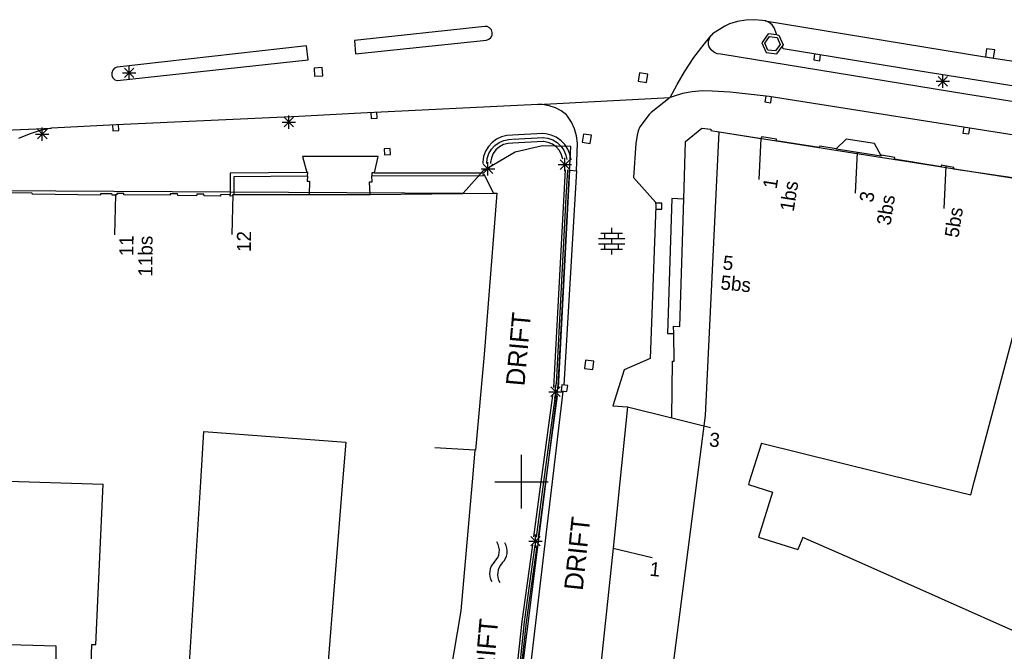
# Model space of a CAD drawing. Header units: millimetres. Extents: x 135944 to 142000, y 454200 to 456692.
# Tile 91 of 153: x 136862 to 136936, y 456087 to 456135. Entities that reach past the tile are written whole.
import ezdxf
from ezdxf.enums import TextEntityAlignment as Align

# ---------------------------------------------------------------- set-up
doc = ezdxf.new("R2010")
doc.units = ezdxf.units.MM
for name, color, linetype in [('TotaalGBKN2013_Bistad', 251, 'Continuous'), ('TotaalGBKN2013X$0$Contouren', 251, 'Continuous'), ('TotaalGBKN2013X$0$Xref', 251, 'Continuous')]:
    doc.layers.add(name, color=color, linetype=linetype)
doc.styles.add('TotaalGBKN2013X$0$GBKN binnenstad 2009$0$Standard', font='txt')

# ---------------------------------------------------------------- blocks, each defined once
blk = doc.blocks.new('TotaalGBKN2013X$0$GBKN binnenstad 2009')
at = {"layer": 'TotaalGBKN2013_Bistad'}
for p, q in [((136897264, 456134087), (136887493, 456133028)), ((136897264, 456134087), (136887493, 456133028)), ((136897429, 456134073), (136897264, 456134087)), ((136897429, 456134073), (136897264, 456134087)), ((136897611, 456133987), (136897429, 456134073)), ((136897611, 456133987), (136897429, 456134073)), ((136897746, 456133837), (136897611, 456133987)), ((136897746, 456133837), (136897611, 456133987)), ((136915214, 456134117), (136914305, 456133530)), ((136915214, 456134117), (136914305, 456133530)), ((136915579, 456134274), (136915214, 456134117)), ((136915579, 456134274), (136915214, 456134117)), ((136916177, 456134459), (136915579, 456134274)), ((136916177, 456134459), (136915579, 456134274)), ((136916793, 456134567), (136916177, 456134459)), ((136916793, 456134567), (136916177, 456134459)), ((136917418, 456134595), (136916793, 456134567)), ((136917418, 456134595), (136916793, 456134567)), ((136918041, 456134543), (136917418, 456134595)), ((136918041, 456134543), (136917418, 456134595)), ((136918242, 456134518), (136918041, 456134543)), ((136918242, 456134518), (136918041, 456134543)), ((136918242, 456134518), (136934695, 456131826)), ((136918286, 456134507), (136918242, 456134518)), ((136918242, 456134518), (136934695, 456131826)), ((136918286, 456134507), (136918242, 456134518)), ((136918542, 456134393), (136918286, 456134507)), ((136918542, 456134393), (136918286, 456134507)), ((136918756, 456134211), (136918542, 456134393)), ((136918756, 456134211), (136918542, 456134393)), ((136918910, 456133977), (136918756, 456134211)), ((136918910, 456133977), (136918756, 456134211)), ((136919126, 456133469), (136918910, 456133977)), ((136919126, 456133469), (136918910, 456133977)), ((136897561, 456133131), (136897712, 456133264)), ((136897561, 456133131), (136897712, 456133264)), ((136897712, 456133264), (136897801, 456133445)), ((136897712, 456133264), (136897801, 456133445)), ((136897813, 456133646), (136897746, 456133837)), ((136897813, 456133646), (136897746, 456133837)), ((136897801, 456133445), (136897813, 456133646)), ((136897801, 456133445), (136897813, 456133646)), ((136913666, 456132773), (136914201, 456133414)), ((136913666, 456132773), (136914201, 456133414)), ((136914007, 456132992), (136914103, 456133261)), ((136914007, 456132992), (136914103, 456133261)), ((136914103, 456133261), (136914201, 456133414)), ((136914103, 456133261), (136914201, 456133414)), ((136914305, 456133530), (136914201, 456133414)), ((136914305, 456133530), (136914201, 456133414)), ((136918470, 456133537), (136917993, 456132874)), ((136918470, 456133537), (136917993, 456132874)), ((136918222, 456132849), (136918564, 456133325)), ((136918222, 456132849), (136918564, 456133325)), ((136919126, 456133469), (136918470, 456133537)), ((136919126, 456133469), (136918470, 456133537)), ((136918564, 456133325), (136919133, 456133261)), ((136918564, 456133325), (136919133, 456133261)), ((136919126, 456133469), (136919271, 456133447)), ((136919126, 456133469), (136919271, 456133447)), ((136919133, 456133261), (136919359, 456132737)), ((136919133, 456133261), (136919359, 456132737)), ((136919271, 456133447), (136919588, 456132712)), ((136919271, 456133447), (136919588, 456132712)), ((136883896, 456132642), (136869717, 456131032)), ((136884023, 456131593), (136883896, 456132642)), ((136884023, 456131593), (136883896, 456132642)), ((136887493, 456133028), (136887579, 456132037)), ((136887493, 456133028), (136887579, 456132037)), ((136887579, 456132037), (136897370, 456133066)), ((136887579, 456132037), (136897370, 456133066)), ((136897370, 456133066), (136897561, 456133131)), ((136897370, 456133066), (136897561, 456133131)), ((136912903, 456131754), (136913666, 456132773)), ((136912903, 456131754), (136913666, 456132773)), ((136913989, 456132707), (136914007, 456132992)), ((136913989, 456132707), (136914007, 456132992)), ((136914040, 456132567), (136913989, 456132707)), ((136914040, 456132567), (136913989, 456132707)), ((136914188, 456132336), (136914040, 456132567)), ((136914188, 456132336), (136914040, 456132567)), ((136917993, 456132874), (136918310, 456132139)), ((136917993, 456132874), (136918310, 456132139)), ((136918448, 456132325), (136918222, 456132849)), ((136918448, 456132325), (136918222, 456132849)), ((136919359, 456132737), (136919017, 456132261)), ((136919359, 456132737), (136919017, 456132261)), ((136919111, 456132049), (136919505, 456132596)), ((136919111, 456132049), (136919505, 456132596)), ((136919588, 456132712), (136919505, 456132596)), ((136919588, 456132712), (136919505, 456132596)), ((136919583, 456132415), (136919505, 456132596)), ((136919583, 456132415), (136919505, 456132596)), ((136912205, 456130689), (136912903, 456131754)), ((136912205, 456130689), (136912903, 456131754)), ((136914396, 456132158), (136914188, 456132336)), ((136914396, 456132158), (136914188, 456132336)), ((136914646, 456132046), (136914396, 456132158)), ((136914646, 456132046), (136914396, 456132158)), ((136914918, 456132012), (136914646, 456132046)), ((136914918, 456132012), (136914646, 456132046)), ((136933425, 456128992), (136914918, 456132012)), ((136933425, 456128992), (136914918, 456132012)), ((136918310, 456132139), (136919111, 456132049)), ((136918310, 456132139), (136919111, 456132049)), ((136919017, 456132261), (136918448, 456132325)), ((136919017, 456132261), (136918448, 456132325)), ((136929821, 456130734), (136919583, 456132415)), ((136929821, 456130734), (136919583, 456132415)), ((136921949, 456132026), (136921880, 456131581)), ((136921949, 456132026), (136921880, 456131581)), ((136922324, 456131512), (136922394, 456131956)), ((136922324, 456131512), (136922394, 456131956)), ((136934695, 456131826), (136939672, 456131058)), ((136934695, 456131826), (136939672, 456131058)), ((136934827, 456132424), (136934731, 456131812)), ((136934827, 456132424), (136934731, 456131812)), ((136934731, 456131812), (136935343, 456131716)), ((136934731, 456131812), (136935343, 456131716)), ((136935439, 456132328), (136934827, 456132424)), ((136935439, 456132328), (136934827, 456132424)), ((136935343, 456131716), (136935439, 456132328)), ((136935343, 456131716), (136935439, 456132328)), ((136869717, 456131032), (136869532, 456130954)), ((136869743, 456130030), (136884023, 456131593)), ((136870623, 456130122), (136870623, 456131122)), ((136885087, 456131017), (136884468, 456130976)), ((136885087, 456131017), (136884468, 456130976)), ((136885128, 456130398), (136885087, 456131017)), ((136885128, 456130398), (136885087, 456131017)), ((136921880, 456131581), (136922324, 456131512)), ((136921880, 456131581), (136922324, 456131512)), ((136869392, 456130810), (136869318, 456130623)), ((136869318, 456130623), (136869322, 456130423)), ((136869322, 456130423), (136869403, 456130239)), ((136869532, 456130954), (136869392, 456130810)), ((136870123, 456130622), (136871123, 456130622)), ((136870269, 456130268), (136870977, 456130976)), ((136870977, 456130268), (136870269, 456130976)), ((136884468, 456130976), (136884509, 456130357)), ((136884468, 456130976), (136884509, 456130357)), ((136884509, 456130357), (136885128, 456130398)), ((136884509, 456130357), (136885128, 456130398)), ((136908834, 456130604), (136908739, 456129991)), ((136908834, 456130604), (136908739, 456129991)), ((136909447, 456130509), (136908834, 456130604)), ((136909447, 456130509), (136908834, 456130604)), ((136909352, 456129896), (136909447, 456130509)), ((136909352, 456129896), (136909447, 456130509)), ((136911649, 456129737), (136912205, 456130689)), ((136911649, 456129737), (136912205, 456130689)), ((136938198, 456129420), (136929821, 456130734)), ((136938198, 456129420), (136929821, 456130734)), ((136931197, 456129628), (136931905, 456130336)), ((136931905, 456129628), (136931197, 456130336)), ((136931197, 456129628), (136931905, 456130336)), ((136931905, 456129628), (136931197, 456130336)), ((136931551, 456129482), (136931551, 456130482)), ((136931551, 456129482), (136931551, 456130482)), ((136869403, 456130239), (136869549, 456130101)), ((136869549, 456130101), (136869737, 456130031)), ((136869737, 456130031), (136869743, 456130030)), ((136908739, 456129991), (136909352, 456129896)), ((136908739, 456129991), (136909352, 456129896)), ((136911142, 456128758), (136911649, 456129737)), ((136911142, 456128758), (136911649, 456129737)), ((136931051, 456129982), (136932051, 456129982)), ((136931051, 456129982), (136932051, 456129982)), ((136911350, 456128839), (136911142, 456128758)), ((136911350, 456128839), (136911142, 456128758)), ((136912058, 456129058), (136911350, 456128839)), ((136912058, 456129058), (136911350, 456128839)), ((136912786, 456129199), (136912058, 456129058)), ((136912786, 456129199), (136912058, 456129058)), ((136913524, 456129262), (136912786, 456129199)), ((136913524, 456129262), (136912786, 456129199)), ((136914265, 456129244), (136913524, 456129262)), ((136914265, 456129244), (136913524, 456129262)), ((136915633, 456129156), (136914265, 456129244)), ((136915633, 456129156), (136914265, 456129244)), ((136916967, 456129025), (136915633, 456129156)), ((136916967, 456129025), (136915633, 456129156)), ((136918532, 456128837), (136916967, 456129025)), ((136918532, 456128837), (136916967, 456129025)), ((136918284, 456128877), (136918215, 456128432)), ((136918284, 456128877), (136918215, 456128432)), ((136948058, 456124198), (136918532, 456128837)), ((136948058, 456124198), (136918532, 456128837)), ((136918659, 456128363), (136918729, 456128807)), ((136918659, 456128363), (136918729, 456128807)), ((136950726, 456126220), (136933425, 456128992)), ((136950726, 456126220), (136933425, 456128992)), ((136901217, 456128244), (136887977, 456127604)), ((136901217, 456128244), (136887977, 456127604)), ((136901217, 456128244), (136911142, 456128758)), ((136901217, 456128244), (136911142, 456128758)), ((136901570, 456128234), (136901217, 456128244)), ((136901570, 456128234), (136901217, 456128244)), ((136902061, 456128152), (136901570, 456128234)), ((136902061, 456128152), (136901570, 456128234)), ((136902533, 456127993), (136902061, 456128152)), ((136902533, 456127993), (136902061, 456128152)), ((136911142, 456128758), (136909700, 456127644)), ((136911142, 456128758), (136909700, 456127644)), ((136918215, 456128432), (136918659, 456128363)), ((136918215, 456128432), (136918659, 456128363)), ((136883317, 456127356), (136869642, 456126721)), ((136882571, 456126432), (136882571, 456127432)), ((136887977, 456127604), (136883317, 456127356)), ((136887977, 456127604), (136883317, 456127356)), ((136888715, 456127639), (136888737, 456127189)), ((136888715, 456127639), (136888737, 456127189)), ((136889186, 456127211), (136889165, 456127661)), ((136889186, 456127211), (136889165, 456127661)), ((136902974, 456127760), (136902533, 456127993)), ((136902974, 456127760), (136902533, 456127993)), ((136903371, 456127460), (136902974, 456127760)), ((136903371, 456127460), (136902974, 456127760)), ((136903435, 456127378), (136903371, 456127460)), ((136903435, 456127378), (136903371, 456127460)), ((136903734, 456126919), (136903435, 456127378)), ((136903734, 456126919), (136903435, 456127378)), ((136909551, 456127501), (136908852, 456126565)), ((136909551, 456127501), (136908852, 456126565)), ((136909700, 456127644), (136909551, 456127501)), ((136909700, 456127644), (136909551, 456127501)), ((136869642, 456126721), (136864799, 456126481)), ((136869382, 456126726), (136869404, 456126276)), ((136869853, 456126298), (136869832, 456126748)), ((136882071, 456126932), (136883071, 456126932)), ((136882217, 456126578), (136882925, 456127286)), ((136882925, 456126578), (136882217, 456127286)), ((136888737, 456127189), (136889186, 456127211)), ((136888737, 456127189), (136889186, 456127211)), ((136903963, 456126421), (136903734, 456126919)), ((136903963, 456126421), (136903734, 456126919)), ((136845171, 456125552), (136864799, 456126481)), ((136863125, 456126031), (136862326, 456125693)), ((136863951, 456126295), (136863125, 456126031)), ((136863621, 456126032), (136864621, 456126032)), ((136863767, 456125678), (136864475, 456126386)), ((136864475, 456125678), (136863767, 456126386)), ((136864799, 456126481), (136863951, 456126295)), ((136864121, 456125532), (136864121, 456126532)), ((136869404, 456126276), (136869853, 456126298)), ((136898913, 456125918), (136898512, 456125818)), ((136898913, 456125918), (136898512, 456125818)), ((136899325, 456125939), (136898913, 456125918)), ((136899325, 456125939), (136898913, 456125918)), ((136901597, 456126063), (136899325, 456125939)), ((136901597, 456126063), (136899325, 456125939)), ((136901814, 456126047), (136901597, 456126063)), ((136901814, 456126047), (136901597, 456126063)), ((136902220, 456125955), (136901814, 456126047)), ((136902220, 456125955), (136901814, 456126047)), ((136902602, 456125788), (136902220, 456125955)), ((136902602, 456125788), (136902220, 456125955)), ((136904118, 456125895), (136903963, 456126421)), ((136904118, 456125895), (136903963, 456126421)), ((136904194, 456125352), (136904118, 456125895)), ((136904194, 456125352), (136904118, 456125895)), ((136904629, 456126031), (136904534, 456125418)), ((136904629, 456126031), (136904534, 456125418)), ((136905242, 456125936), (136904629, 456126031)), ((136905242, 456125936), (136904629, 456126031)), ((136905147, 456125323), (136905242, 456125936)), ((136905147, 456125323), (136905242, 456125936)), ((136908651, 456125955), (136908551, 456125321)), ((136908651, 456125955), (136908551, 456125321)), ((136908733, 456126265), (136908651, 456125955)), ((136908733, 456126265), (136908651, 456125955)), ((136908852, 456126565), (136908733, 456126265)), ((136908852, 456126565), (136908733, 456126265)), ((136912282, 456125469), (136913509, 456126483)), ((136912282, 456125469), (136913509, 456126483)), ((136913509, 456126483), (136914186, 456126400)), ((136913509, 456126483), (136914186, 456126400)), ((136914186, 456126400), (136914172, 456126300)), ((136914186, 456126400), (136914172, 456126300)), ((136914172, 456126300), (136917912, 456125700)), ((136914172, 456126300), (136917912, 456125700)), ((136933110, 456126553), (136933041, 456126108)), ((136933110, 456126553), (136933041, 456126108)), ((136933041, 456126108), (136933485, 456126039)), ((136933041, 456126108), (136933485, 456126039)), ((136933485, 456126039), (136933555, 456126483)), ((136933485, 456126039), (136933555, 456126483)), ((136897805, 456125399), (136897525, 456125095)), ((136897805, 456125399), (136897525, 456125095)), ((136897756, 456124903), (136898015, 456125184)), ((136897756, 456124903), (136898015, 456125184)), ((136898138, 456125643), (136897805, 456125399)), ((136898138, 456125643), (136897805, 456125399)), ((136898015, 456125184), (136898327, 456125405)), ((136898015, 456125184), (136898327, 456125405)), ((136898512, 456125818), (136898138, 456125643)), ((136898512, 456125818), (136898138, 456125643)), ((136898327, 456125405), (136898678, 456125557)), ((136898327, 456125405), (136898678, 456125557)), ((136898664, 456125246), (136898354, 456125081)), ((136898664, 456125246), (136898354, 456125081)), ((136899004, 456125336), (136898664, 456125246)), ((136899004, 456125336), (136898664, 456125246)), ((136898678, 456125557), (136899053, 456125633)), ((136898678, 456125557), (136899053, 456125633)), ((136899355, 456125348), (136899004, 456125336)), ((136899355, 456125348), (136899004, 456125336)), ((136899053, 456125633), (136899311, 456125639)), ((136899053, 456125633), (136899311, 456125639)), ((136899341, 456125639), (136901613, 456125763)), ((136899341, 456125639), (136901613, 456125763)), ((136901629, 456125473), (136899355, 456125348)), ((136901629, 456125473), (136899355, 456125348)), ((136901590, 456125763), (136901971, 456125715)), ((136901590, 456125763), (136901971, 456125715)), ((136901650, 456125472), (136901629, 456125473)), ((136901650, 456125472), (136901629, 456125473)), ((136901997, 456125409), (136901650, 456125472)), ((136901997, 456125409), (136901650, 456125472)), ((136901971, 456125715), (136902334, 456125589)), ((136901971, 456125715), (136902334, 456125589)), ((136902321, 456125271), (136901997, 456125409)), ((136902321, 456125271), (136901997, 456125409)), ((136902606, 456125063), (136902321, 456125271)), ((136902606, 456125063), (136902321, 456125271)), ((136902334, 456125589), (136902663, 456125390)), ((136902334, 456125589), (136902663, 456125390)), ((136902945, 456125551), (136902602, 456125788)), ((136902945, 456125551), (136902602, 456125788)), ((136902663, 456125390), (136902944, 456125128)), ((136902663, 456125390), (136902944, 456125128)), ((136902944, 456125128), (136903165, 456124814)), ((136902944, 456125128), (136903165, 456124814)), ((136903236, 456125254), (136902945, 456125551)), ((136903236, 456125254), (136902945, 456125551)), ((136903465, 456124906), (136903236, 456125254)), ((136903465, 456124906), (136903236, 456125254)), ((136904123, 456123275), (136904194, 456125352)), ((136904123, 456123275), (136904194, 456125352)), ((136904534, 456125418), (136905147, 456125323)), ((136904534, 456125418), (136905147, 456125323)), ((136908551, 456125321), (136908391, 456122781)), ((136908551, 456125321), (136908391, 456122781)), ((136912151, 456121167), (136912282, 456125469)), ((136912151, 456121167), (136912282, 456125469)), ((136917912, 456125700), (136917769, 456122641)), ((136917912, 456125700), (136917769, 456122641)), ((136917990, 456125826), (136917912, 456125700)), ((136917990, 456125826), (136917912, 456125700)), ((136919080, 456125647), (136917990, 456125826)), ((136919080, 456125647), (136917990, 456125826)), ((136919058, 456125522), (136919080, 456125647)), ((136919058, 456125522), (136919080, 456125647)), ((136922295, 456125030), (136919058, 456125522)), ((136922295, 456125030), (136919058, 456125522)), ((136922328, 456125136), (136922295, 456125030)), ((136922328, 456125136), (136922295, 456125030)), ((136923559, 456124935), (136922328, 456125136)), ((136923559, 456124935), (136922328, 456125136)), ((136924312, 456125655), (136923559, 456124935)), ((136924312, 456125655), (136923559, 456124935)), ((136926436, 456125323), (136924312, 456125655)), ((136926436, 456125323), (136924312, 456125655)), ((136926932, 456124408), (136926436, 456125323)), ((136926932, 456124408), (136926436, 456125323)), ((136890161, 456124947), (136889712, 456124924)), ((136890161, 456124947), (136889712, 456124924)), ((136889712, 456124924), (136889735, 456124475)), ((136889712, 456124924), (136889735, 456124475)), ((136889735, 456124475), (136890184, 456124498)), ((136889735, 456124475), (136890184, 456124498)), ((136890184, 456124498), (136890161, 456124947)), ((136890184, 456124498), (136890161, 456124947)), ((136897309, 456124743), (136897164, 456124357)), ((136897309, 456124743), (136897164, 456124357)), ((136897525, 456125095), (136897309, 456124743)), ((136897525, 456125095), (136897309, 456124743)), ((136897437, 456124211), (136897560, 456124574)), ((136897437, 456124211), (136897560, 456124574)), ((136897560, 456124574), (136897756, 456124903)), ((136897560, 456124574), (136897756, 456124903)), ((136897883, 456124566), (136897746, 456124243)), ((136897883, 456124566), (136897746, 456124243)), ((136898089, 456124851), (136897883, 456124566)), ((136898089, 456124851), (136897883, 456124566)), ((136898354, 456125081), (136898089, 456124851)), ((136898354, 456125081), (136898089, 456124851)), ((136902837, 456124796), (136902606, 456125063)), ((136902837, 456124796), (136902606, 456125063)), ((136903002, 456124484), (136902837, 456124796)), ((136903002, 456124484), (136902837, 456124796)), ((136903093, 456124143), (136903002, 456124484)), ((136903093, 456124143), (136903002, 456124484)), ((136903165, 456124814), (136903316, 456124461)), ((136903165, 456124814), (136903316, 456124461)), ((136903316, 456124461), (136903386, 456124128)), ((136903316, 456124461), (136903386, 456124128)), ((136903624, 456124520), (136903465, 456124906)), ((136903624, 456124520), (136903465, 456124906)), ((136903706, 456124112), (136903624, 456124520)), ((136903706, 456124112), (136903624, 456124520)), ((136923559, 456124935), (136926932, 456124408)), ((136923559, 456124935), (136926932, 456124408)), ((136925136, 456124673), (136924993, 456121614)), ((136925136, 456124673), (136924993, 456121614)), ((136926950, 456124406), (136926932, 456124408)), ((136926950, 456124406), (136926932, 456124408)), ((136926954, 456124461), (136926950, 456124406)), ((136926954, 456124461), (136926950, 456124406)), ((136927950, 456124276), (136926954, 456124461)), ((136927950, 456124276), (136926954, 456124461)), ((136889260, 456124349), (136883591, 456124349)), ((136883591, 456124349), (136883920, 456123159)), ((136889260, 456124349), (136883591, 456124349)), ((136883591, 456124349), (136883920, 456123159)), ((136888992, 456123137), (136889260, 456124349)), ((136888992, 456123137), (136889260, 456124349)), ((136897097, 456123949), (136897092, 456123829)), ((136897097, 456123949), (136897092, 456123829)), ((136897164, 456124357), (136897097, 456123949)), ((136897164, 456124357), (136897097, 456123949)), ((136897137, 456123078), (136897845, 456123786)), ((136897845, 456123078), (136897137, 456123786)), ((136897137, 456123078), (136897845, 456123786)), ((136897845, 456123078), (136897137, 456123786)), ((136897392, 456123831), (136897437, 456124211)), ((136897392, 456123831), (136897437, 456124211)), ((136897491, 456122932), (136897491, 456123932)), ((136897491, 456122932), (136897491, 456123932)), ((136897685, 456123897), (136897683, 456123834)), ((136897685, 456123897), (136897683, 456123834)), ((136897746, 456124243), (136897685, 456123897)), ((136897746, 456124243), (136897685, 456123897)), ((136902755, 456123742), (136903755, 456123742)), ((136902755, 456123742), (136903755, 456123742)), ((136902901, 456123388), (136903609, 456124096)), ((136903609, 456123388), (136902901, 456124096)), ((136902901, 456123388), (136903609, 456124096)), ((136903609, 456123388), (136902901, 456124096)), ((136903255, 456123242), (136903255, 456124242)), ((136903255, 456123242), (136903255, 456124242)), ((136927932, 456124161), (136927950, 456124276)), ((136927932, 456124161), (136927950, 456124276)), ((136931429, 456123585), (136927932, 456124161)), ((136931429, 456123585), (136927932, 456124161)), ((136932363, 456123519), (136931417, 456123694)), ((136931417, 456123694), (136931429, 456123585)), ((136932363, 456123519), (136931417, 456123694)), ((136931417, 456123694), (136931429, 456123585)), ((136931765, 456123633), (136931616, 456120451)), ((136931765, 456123633), (136931616, 456120451)), ((136878191, 456123096), (136878179, 456121499)), ((136883920, 456123159), (136878191, 456123096)), ((136884005, 456123152), (136883920, 456123159)), ((136884005, 456123152), (136883920, 456123159)), ((136883984, 456122882), (136884005, 456123152)), ((136883984, 456122882), (136884005, 456123152)), ((136888992, 456123137), (136888792, 456123130)), ((136888992, 456123137), (136888792, 456123130)), ((136888792, 456123130), (136888800, 456122898)), ((136888792, 456123130), (136888800, 456122898)), ((136888800, 456122898), (136897148, 456122916)), ((136888800, 456122898), (136897148, 456122916)), ((136888816, 456122450), (136888800, 456122898)), ((136888816, 456122450), (136888800, 456122898)), ((136888992, 456123137), (136897135, 456123131)), ((136888992, 456123137), (136897135, 456123131)), ((136896991, 456123432), (136897991, 456123432)), ((136896991, 456123432), (136897991, 456123432)), ((136897148, 456122916), (136897141, 456123036)), ((136897148, 456122916), (136897141, 456123036)), ((136897178, 456123037), (136897913, 456121595)), ((136897178, 456123037), (136897913, 456121595)), ((136903262, 456123352), (136902399, 456107057)), ((136903262, 456123352), (136902399, 456107057)), ((136903604, 456123331), (136902739, 456107024)), ((136903604, 456123331), (136902739, 456107024)), ((136904123, 456123275), (136903173, 456107241)), ((136904123, 456123275), (136903173, 456107241)), ((136903435, 456123342), (136903327, 456121295)), ((136903435, 456123342), (136903327, 456121295)), ((136903653, 456123328), (136904123, 456123275)), ((136903653, 456123328), (136904123, 456123275)), ((136932350, 456123409), (136932363, 456123519)), ((136932350, 456123409), (136932363, 456123519)), ((136936936, 456122733), (136932350, 456123409)), ((136936936, 456122733), (136932350, 456123409)), ((136878467, 456122821), (136878457, 456121503)), ((136883984, 456122882), (136878467, 456122821)), ((136883984, 456122882), (136883955, 456122504)), ((136883984, 456122882), (136883955, 456122504)), ((136883955, 456122504), (136884127, 456122502)), ((136883955, 456122504), (136884127, 456122502)), ((136884127, 456122502), (136884112, 456121504)), ((136884127, 456122502), (136884112, 456121504)), ((136888674, 456121504), (136888618, 456122458)), ((136888618, 456122458), (136888816, 456122450)), ((136888674, 456121504), (136888618, 456122458)), ((136888618, 456122458), (136888816, 456122450)), ((136908391, 456122781), (136910041, 456120921)), ((136908391, 456122781), (136910041, 456120921)), ((136857909, 456121680), (136863336, 456121619)), ((136863336, 456121619), (136863357, 456121544)), ((136863357, 456121544), (136868514, 456121470)), ((136868514, 456121470), (136868503, 456121583)), ((136868503, 456121583), (136869311, 456121572)), ((136869311, 456121572), (136869317, 456121487)), ((136869317, 456121487), (136869598, 456121480)), ((136869598, 456121480), (136869519, 456118482)), ((136869701, 456121478), (136869598, 456121480)), ((136870223, 456121591), (136869695, 456121581)), ((136869695, 456121581), (136869701, 456121478)), ((136870230, 456121493), (136870223, 456121591)), ((136873691, 456121445), (136870230, 456121493)), ((136874253, 456121548), (136873689, 456121555)), ((136873689, 456121555), (136873691, 456121445)), ((136874260, 456121424), (136874253, 456121548)), ((136875678, 456121401), (136874260, 456121424)), ((136875686, 456121520), (136875678, 456121401)), ((136876225, 456121519), (136875686, 456121520)), ((136876237, 456121404), (136876225, 456121519)), ((136877473, 456121473), (136877470, 456121378)), ((136878179, 456121499), (136877473, 456121473)), ((136878179, 456121392), (136878179, 456121499)), ((136878397, 456121503), (136878318, 456118505)), ((136878412, 456121401), (136878397, 456121503)), ((136878397, 456121503), (136878457, 456121503)), ((136878457, 456121503), (136884112, 456121504)), ((136884112, 456121504), (136888674, 456121504)), ((136884112, 456121504), (136888674, 456121504)), ((136888674, 456121504), (136897913, 456121595)), ((136888674, 456121504), (136897913, 456121595)), ((136898151, 456121597), (136897200, 456109521)), ((136898151, 456121597), (136897200, 456109521)), ((136897913, 456121595), (136898151, 456121597)), ((136897913, 456121595), (136898151, 456121597)), ((136877470, 456121378), (136876237, 456121404)), ((136878412, 456121401), (136878179, 456121392)), ((136903327, 456121295), (136902591, 456107324)), ((136903327, 456121295), (136902591, 456107324)), ((136910041, 456120921), (136910051, 456120631)), ((136910041, 456120921), (136910051, 456120631)), ((136910498, 456120858), (136910048, 456120858)), ((136910498, 456120858), (136910048, 456120858)), ((136910498, 456120408), (136910498, 456120858)), ((136910498, 456120408), (136910498, 456120858)), ((136911243, 456121195), (136910936, 456111100)), ((136911243, 456121195), (136910936, 456111100)), ((136912151, 456121167), (136911243, 456121195)), ((136912151, 456121167), (136911243, 456121195)), ((136911861, 456111621), (136912151, 456121167)), ((136911861, 456111621), (136912151, 456121167)), ((136910051, 456120631), (136909621, 456109231)), ((136910051, 456120631), (136909621, 456109231)), ((136910048, 456120408), (136910498, 456120408)), ((136910048, 456120408), (136910498, 456120408)), ((136905951, 456118609), (136907551, 456118609)), ((136905951, 456118609), (136907551, 456118609)), ((136906251, 456118209), (136906251, 456118609)), ((136906251, 456118209), (136906251, 456118609)), ((136906751, 456118609), (136906751, 456119009)), ((136906751, 456118609), (136906751, 456119009)), ((136907251, 456118209), (136907251, 456118609)), ((136907251, 456118209), (136907251, 456118609)), ((136905771, 456118209), (136907731, 456118209)), ((136905771, 456118209), (136907731, 456118209)), ((136905771, 456117809), (136907731, 456117809)), ((136905771, 456117809), (136907731, 456117809)), ((136906251, 456117409), (136906251, 456117809)), ((136906251, 456117409), (136906251, 456117809)), ((136906751, 456117809), (136906751, 456118209)), ((136906751, 456117809), (136906751, 456118209)), ((136907251, 456117409), (136907251, 456117809)), ((136907251, 456117409), (136907251, 456117809)), ((136905951, 456117409), (136907551, 456117409)), ((136905951, 456117409), (136907551, 456117409)), ((136906751, 456117009), (136906751, 456117409)), ((136906751, 456117009), (136906751, 456117409)), ((136910936, 456111100), (136911398, 456111086)), ((136910936, 456111100), (136911398, 456111086)), ((136911398, 456111086), (136911386, 456111650)), ((136911386, 456111650), (136911861, 456111621)), ((136911398, 456111086), (136911386, 456111650)), ((136911386, 456111650), (136911861, 456111621)), ((136933893.1, 456100000), (136936858, 456111142)), ((136933893.1, 456100000), (136936858, 456111142)), ((136911439, 456109035), (136911398, 456111086)), ((136911439, 456109035), (136911398, 456111086)), ((136897200, 456109521), (136896560, 456102350)), ((136897200, 456109521), (136896560, 456102350)), ((136904792, 456109102), (136904718, 456108486)), ((136904792, 456109102), (136904718, 456108486)), ((136905408, 456109028), (136904792, 456109102)), ((136905408, 456109028), (136904792, 456109102)), ((136905334, 456108412), (136905408, 456109028)), ((136905334, 456108412), (136905408, 456109028)), ((136909621, 456109231), (136907691, 456108381)), ((136909621, 456109231), (136907691, 456108381)), ((136911250, 456104771), (136911314, 456109038)), ((136911250, 456104771), (136911314, 456109038)), ((136911314, 456109038), (136911439, 456109035)), ((136911314, 456109038), (136911439, 456109035)), ((136904718, 456108486), (136905334, 456108412)), ((136904718, 456108486), (136905334, 456108412)), ((136907691, 456108381), (136906846, 456105687)), ((136907691, 456108381), (136906846, 456105687)), ((136902039, 456106740), (136903039, 456106740)), ((136902039, 456106740), (136903039, 456106740)), ((136902185, 456106386), (136902893, 456107094)), ((136902893, 456106386), (136902185, 456107094)), ((136902185, 456106386), (136902893, 456107094)), ((136902893, 456106386), (136902185, 456107094)), ((136902313.4, 456100000), (136903124, 456106764)), ((136902313.4, 456100000), (136903124, 456106764)), ((136902539, 456106240), (136902539, 456107240)), ((136902539, 456106240), (136902539, 456107240)), ((136902567, 456107040), (136902591, 456107324)), ((136902567, 456107040), (136902591, 456107324)), ((136903011, 456107246), (136902958, 456106799)), ((136903011, 456107246), (136902958, 456106799)), ((136902958, 456106799), (136903405, 456106746)), ((136902958, 456106799), (136903405, 456106746)), ((136903458, 456107193), (136903011, 456107246)), ((136903458, 456107193), (136903011, 456107246)), ((136903405, 456106746), (136903458, 456107193)), ((136903405, 456106746), (136903458, 456107193)), ((136901477.9, 456100000), (136902345, 456106459)), ((136901477.9, 456100000), (136902345, 456106459)), ((136902501, 456106267), (136901654.5, 456100000)), ((136902501, 456106267), (136901654.5, 456100000)), ((136901822.7, 456100000), (136902686, 456106425)), ((136901822.7, 456100000), (136902686, 456106425)), ((136902501, 456106267), (136902516, 456106442)), ((136902501, 456106267), (136902516, 456106442)), ((136906846, 456105687), (136907927, 456105615)), ((136906846, 456105687), (136907927, 456105615)), ((136907927, 456105615), (136907359.1, 456100000)), ((136907927, 456105615), (136907359.1, 456100000)), ((136907927, 456105615), (136911250, 456104771)), ((136907927, 456105615), (136911250, 456104771)), ((136911245, 456104772), (136914162, 456104071)), ((136911245, 456104772), (136914162, 456104071)), ((136875988.7, 456100000), (136876223, 456103750)), ((136876223, 456103750), (136886842, 456102949)), ((136886842, 456102949), (136886604.5, 456100000)), ((136886842, 456102949), (136886604.5, 456100000)), ((136896502, 456102358), (136893508, 456102541)), ((136896502, 456102358), (136893508, 456102541)), ((136896502, 456102356), (136896299.2, 456100000)), ((136896502, 456102356), (136896299.2, 456100000)), ((136896560, 456102350), (136896502, 456102356)), ((136896560, 456102350), (136896502, 456102356)), ((136917963, 456102883), (136917050.8, 456100000)), ((136917963, 456102883), (136917050.8, 456100000)), ((136917963, 456102883), (136929641.1, 456100000)), ((136917963, 456102883), (136929641.1, 456100000)), ((136900000, 456100000), (136900000, 456102000)), ((136900000, 456100000), (136900000, 456102000)), ((136860424, 456100068), (136868679, 456099828)), ((136868138, 456087799), (136868679, 456099828)), ((136874977, 456083810), (136875988.7, 456100000)), ((136886604.5, 456100000), (136885304, 456083850)), ((136896299.2, 456100000), (136895466, 456090323)), ((136898000, 456100000), (136900000, 456100000)), ((136898000, 456100000), (136900000, 456100000)), ((136898000, 456100000), (136900000, 456100000)), ((136900000, 456100000), (136902000, 456100000)), ((136900000, 456100000), (136902000, 456100000)), ((136900000, 456100000), (136902000, 456100000)), ((136900000, 456098000), (136900000, 456100000)), ((136900923, 456095866), (136901477.9, 456100000)), ((136901654.5, 456100000), (136901093, 456095843)), ((136901261, 456095820), (136901822.7, 456100000)), ((136901910, 456096634), (136902313.4, 456100000)), ((136907359.1, 456100000), (136906855, 456095015)), ((136917050.8, 456100000), (136916985, 456099792)), ((136916985, 456099792), (136918800, 456099217)), ((136929641.1, 456100000), (136933631, 456099015)), ((136933631, 456099015), (136933893.1, 456100000)), ((136918800, 456099217), (136917733, 456095847)), ((136900491, 456084565), (136901910, 456096634)), ((136900700, 456095190), (136901408, 456095898)), ((136901408, 456095190), (136900700, 456095898)), ((136901054, 456095044), (136901054, 456096044)), ((136917733, 456095847), (136920683, 456094912)), ((136921072, 456095812), (136920683, 456094912)), ((136924604, 456094285), (136921072, 456095812)), ((136900038, 456089534), (136900840, 456095272)), ((136901010, 456095249), (136900208, 456089513)), ((136900377, 456089492), (136901177, 456095225)), ((136900554, 456095544), (136901554, 456095544)), ((136906855, 456095015), (136905623, 456083335)), ((136906855, 456095015), (136909771, 456094313)), ((136939195, 456087775), (136924604, 456094285)), ((136895466, 456090323), (136893644, 456079659)), ((136899235, 456082059), (136900038, 456089534)), ((136900208, 456089513), (136899541, 456083248)), ((136899574, 456082019), (136900377, 456089492)), ((136865159, 456087693), (136860389, 456087831)), ((136865175, 456085550), (136865159, 456087693)), ((136867712, 456083966), (136867838, 456087808)), ((136867838, 456087808), (136868138, 456087799))]:
    blk.add_line(p, q, dxfattribs=at)
for centre, radius, start, end in [((136897167.8, 456094852.2), 1174.3, 312.973117, 32.805581), ((136897763.4, 456094775.6), 1174.3, 312.973117, 32.805581), ((136898853.4, 456093124.8), 1239.8, 135.555542, 209.309589), ((136899449, 456093048.3), 1239.8, 135.555542, 209.309589)]:
    blk.add_arc(centre, radius, start, end, dxfattribs=at)
at = {"layer": 'TotaalGBKN2013_Bistad', "style": 'TotaalGBKN2013X$0$GBKN binnenstad 2009$0$Standard'}
for s, rotation, p in [('1', 80.9988, (136918700.4, 456122735.7)), ('1', 80.9988, (136918700.4, 456122735.7)), ('1bs', 80.9988, (136920212.4, 456122515.6)), ('1bs', 80.9988, (136920212.4, 456122515.6)), ('3', 80.9988, (136925926.8, 456121723.7)), ('3', 80.9988, (136925926.8, 456121723.7)), ('3bs', 80.9988, (136927457.1, 456121476)), ('3bs', 80.9988, (136927457.1, 456121476)), ('5bs', 80.9988, (136932546.8, 456120550.7)), ('5bs', 80.9988, (136932546.8, 456120550.7)), ('12', 89.6712, (136879224.2, 456118769)), ('11', 89.6712, (136870423.7, 456118455)), ('11bs', 89.6712, (136871853.2, 456118416))]:
    blk.add_text(s, height=1054, rotation=rotation, dxfattribs=at).set_placement(p, align=Align.MIDDLE_RIGHT)
for s, rotation, p in [('5', 354.1607, (136915084.6, 456116421.3)), ('5', 354.1607, (136915084.6, 456116421.3)), ('5bs', 354.1596, (136914915.6, 456114935.3)), ('5bs', 354.1596, (136914915.6, 456114935.3)), ('3', 354.1596, (136914069.6, 456103175.3)), ('3', 354.1596, (136914069.6, 456103175.3)), ('1', 354.1596, (136909611.6, 456093488.3))]:
    blk.add_text(s, height=1054, rotation=rotation, dxfattribs=at).set_placement(p, align=Align.MIDDLE_LEFT)
for rotation, p in [(84.896539, (136900464.5, 456109870.7)), (84.896539, (136900464.5, 456109870.7)), (83.977008, (136904867.2, 456094546.8)), (84.896539, (136898017, 456086928.1))]:
    blk.add_text('DRIFT', height=1400, rotation=rotation, dxfattribs=at).set_placement(p, align=Align.CENTER)

msp = doc.modelspace()

# ---------------------------------------------------------------- linework, layer by layer
at = {"layer": 'TotaalGBKN2013X$0$Contouren'}
for p, q in [((136913.767, 456104.966), (136914.792, 456126.196)), ((136914.792, 456126.196), (136988.014, 456114.718)), ((136901.582, 456125.161), (136899.521, 456124.681)), ((136903.697, 456125.091), (136901.582, 456125.161)), ((136899.521, 456124.681), (136897.098, 456123.247)), ((136902.755, 456107.203), (136903.697, 456125.091)), ((136897.098, 456123.247), (136895.644, 456121.611)), ((136836.657, 456121.943), (136895.644, 456121.611)), ((136899.312, 456079.964), (136902.755, 456107.203)), ((136910.489, 456079.502), (136913.767, 456104.966)), ((136895.466, 456090.323), (136893.644, 456079.659))]:
    msp.add_line(p, q, dxfattribs=at)

# ---------------------------------------------------------------- block references
at = {"layer": 'TotaalGBKN2013X$0$Xref', "xscale": 0.0009999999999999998, "yscale": 0.0009999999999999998, "zscale": 0.0009999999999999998}
msp.add_blockref('TotaalGBKN2013X$0$GBKN binnenstad 2009', (0, 0), dxfattribs=at)

doc.saveas('drawing.dxf')
